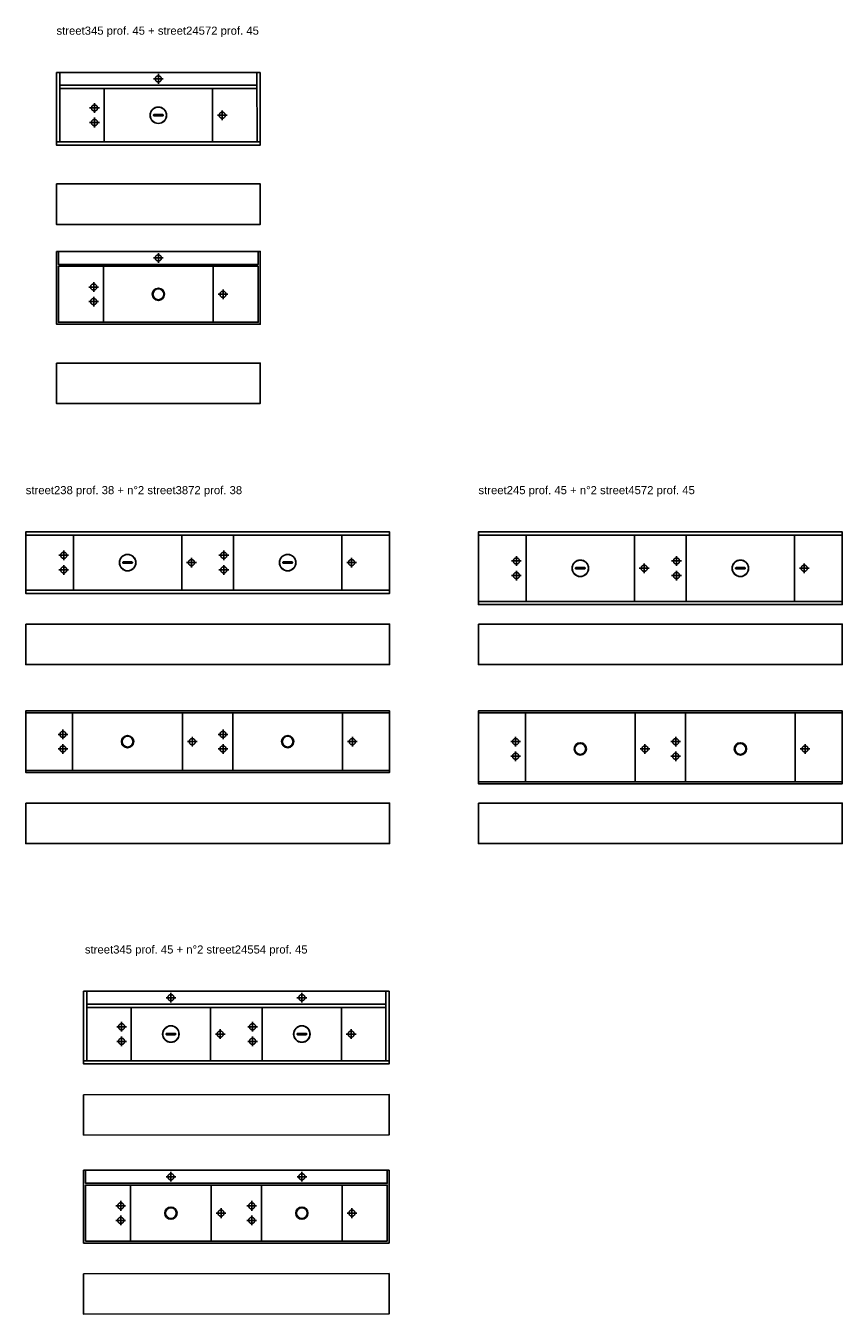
# Model space of a CAD drawing. Header units: millimetres. Extents: x 396 to 4372, y 216 to 1946.
# Tile 8 of 12: x 2819 to 3324, y 297 to 1094. Entities that reach past the tile are written whole.
import ezdxf

# ---------------------------------------------------------------- set-up
doc = ezdxf.new("R2010")
doc.units = ezdxf.units.MM
doc.linetypes.add('ACAD_ISO02W100', pattern=[15, 12, -3])
doc.layers.add('8', color=8, linetype='Continuous', lineweight=18)
doc.styles.get("Standard").update_dxf_attribs({"font": 'arial.ttf'})

# ---------------------------------------------------------------- blocks, each defined once
blk = doc.blocks.new('*U141')
for p, q in [((0.02, 45), (126.03, 45)), ((2, 45), (2, 2)), ((124.02, 45), (124.04, 2.01)), ((2, 37), (124.03, 37.06)), ((124.03, 35), (2, 34.99)), ((29.52, 34.99), (29.52, 2)), ((96.52, 35), (96.52, 2.01)), ((126.02, 2), (0.02, 2))]:
    blk.add_line(p, q)
blk.add_lwpolyline([(0, 45), (0, 0), (126.02, 0), (126.02, 45)])
blk.add_lwpolyline([(60.22, 18.84), (60.32, 18.88), (60.42, 18.89), (65.62, 18.89), (65.73, 18.88), (65.82, 18.84), (65.91, 18.78), (65.97, 18.69), (66.01, 18.6), (66.02, 18.49), (66.01, 18.39), (65.97, 18.29), (65.91, 18.21), (65.82, 18.15), (65.73, 18.11), (65.62, 18.09), (60.42, 18.09), (60.32, 18.11), (60.22, 18.15), (60.14, 18.21), (60.08, 18.29), (60.04, 18.39), (60.02, 18.49), (60.04, 18.6), (60.08, 18.69), (60.14, 18.78)], close=True)
for radius in [5.1, 5]:
    blk.add_circle((63.02, 18.49), radius)
at = {"layer": 'Defpoints', "linetype": 'ACAD_ISO02W100'}
for p, q in [((60.02, 41), (66.03, 41)), ((63.02, 44), (63.02, 37.99)), ((23.52, 26), (23.52, 19.99)), ((20.52, 23), (26.53, 23)), ((23.52, 17), (23.52, 10.99)), ((99.52, 18.49), (105.53, 18.49)), ((102.52, 21.5), (102.52, 15.49)), ((20.52, 14), (26.53, 14))]:
    blk.add_line(p, q, dxfattribs=at)
for centre in [(63.02, 41), (23.52, 23), (102.52, 18.49), (23.52, 14)]:
    blk.add_circle(centre, 1.9, dxfattribs=at)
blk = doc.blocks.new('*U142')
for p, q in [((29, 35.8, 0), (29, 1.2)), ((97, 35.8, 0), (97, 1.2))]:
    blk.add_line(p, q)
for points in [[(0, 45), (126.02, 45), (126.02, 0), (0, 0)], [(1.2, 35.8), (124.82, 35.8), (124.82, 1.2), (1.2, 1.2)]]:
    blk.add_lwpolyline(points, close=True)
blk.add_lwpolyline([(1.2, 45), (1.2, 37), (124.82, 37), (124.82, 45)])
blk.add_circle((63, 18.5), 3.78)
at = {"extrusion": (0, 0, -1)}
blk.add_circle((-63, 18.5, 0), 3.35, dxfattribs=at)
at = {"layer": 'Defpoints', "linetype": 'ACAD_ISO02W100'}
for p, q in [((66.01, 41), (59.99, 41)), ((63, 44.01), (63, 37.99)), ((23, 26.01), (23, 19.99)), ((19.99, 23), (26.01, 23)), ((23, 17.01), (23, 10.99)), ((99.99, 18.5, 0), (106.01, 18.5, 0)), ((103, 21.5, 0), (103, 15.49, 0)), ((19.99, 14), (26.01, 14))]:
    blk.add_line(p, q, dxfattribs=at)
for centre in [(63, 41), (23, 23), (103, 18.5, 0), (23, 14)]:
    blk.add_circle(centre, 1.9, dxfattribs=at)
blk = doc.blocks.new('*U124')
blk.add_lwpolyline([(0, 25), (126, 25), (126, 0), (0, 0)], close=True)
blk = doc.blocks.new('*U150')
for p, q in [((0, 36), (99, 36)), ((29.49, 36), (29.51, 2)), ((96.49, 36), (96.49, 2)), ((99, 36), (225, 36)), ((128.49, 36), (128.51, 2)), ((195.49, 36), (195.49, 2)), ((0, 2), (99, 2)), ((99, 2), (225, 2))]:
    blk.add_line(p, q)
for points in [[(99, 38), (0, 38), (0, 0), (99, 0)], [(99, 38), (225, 38), (225, 0), (99, 0)]]:
    blk.add_lwpolyline(points)
for points in [[(60.2, 19.35), (60.3, 19.39), (60.4, 19.4), (65.6, 19.4), (65.7, 19.39), (65.8, 19.35), (65.88, 19.28), (65.95, 19.2), (65.99, 19.1), (66, 19), (65.99, 18.9), (65.95, 18.8), (65.88, 18.72), (65.8, 18.65), (65.7, 18.61), (65.6, 18.6), (60.4, 18.6), (60.3, 18.61), (60.2, 18.65), (60.12, 18.72), (60.05, 18.8), (60.01, 18.9), (60, 19), (60.01, 19.1), (60.05, 19.2), (60.12, 19.28)], [(159.2, 19.35), (159.3, 19.39), (159.4, 19.4), (164.6, 19.4), (164.7, 19.39), (164.8, 19.35), (164.88, 19.28), (164.95, 19.2), (164.99, 19.1), (165, 19), (164.99, 18.9), (164.95, 18.8), (164.88, 18.72), (164.8, 18.65), (164.7, 18.61), (164.6, 18.6), (159.4, 18.6), (159.3, 18.61), (159.2, 18.65), (159.12, 18.72), (159.05, 18.8), (159.01, 18.9), (159, 19), (159.01, 19.1), (159.05, 19.2), (159.12, 19.28)]]:
    blk.add_lwpolyline(points, close=True)
for centre, radius in [((63, 19), 5.1), ((63, 19), 5), ((162, 19), 5.1), ((162, 19), 5)]:
    blk.add_circle(centre, radius)
at = {"layer": 'Defpoints', "linetype": 'ACAD_ISO02W100'}
for p, q in [((23.5, 26.51), (23.5, 20.49)), ((122.5, 26.51), (122.5, 20.49)), ((20.49, 23.5), (26.51, 23.5)), ((23.5, 17.51), (23.5, 11.49)), ((99.49, 19), (105.51, 19)), ((102.5, 22.01), (102.5, 15.99)), ((119.49, 23.5), (125.51, 23.5)), ((122.5, 17.51), (122.5, 11.49)), ((198.49, 19), (204.51, 19)), ((201.5, 22.01), (201.5, 15.99)), ((20.49, 14.5), (26.51, 14.5)), ((119.49, 14.5), (125.51, 14.5))]:
    blk.add_line(p, q, dxfattribs=at)
for centre in [(23.5, 23.5), (122.5, 23.5), (23.5, 14.5), (102.5, 19), (122.5, 14.5), (201.5, 19)]:
    blk.add_circle(centre, 1.9, dxfattribs=at)
blk = doc.blocks.new('*U151')
for p, q in [((0, 36.79), (99, 36.8)), ((29, 36.79), (29, 1.2)), ((97, 36.79), (97, 1.2)), ((99, 36.8), (225, 36.79)), ((127.99, 1.2, 0), (127.99, 36.79)), ((195.99, 36.79), (195.99, 1.2)), ((99, 1.2), (0, 1.2)), ((225, 1.2), (99, 1.2))]:
    blk.add_line(p, q)
for points in [[(99, 38), (0, 38), (0, 0), (99, 0)], [(99, 38), (225, 38), (225, 0), (99, 0)]]:
    blk.add_lwpolyline(points)
for centre in [(63, 19), (162, 19)]:
    blk.add_circle(centre, 3.78)
at = {"extrusion": (0, 0, -1)}
for centre in [(-63, 19, 0), (-162, 19, 0)]:
    blk.add_circle(centre, 3.35, dxfattribs=at)
at = {"layer": '8', "linetype": 'ACAD_ISO02W100'}
blk.add_line((103, 22, 0), (103, 15.99, 0), dxfattribs=at)
at = {"layer": 'Defpoints', "linetype": 'ACAD_ISO02W100'}
for p, q in [((23, 26.51), (23, 20.49)), ((122, 26.51, 0), (122, 20.49, 0)), ((19.99, 23.5), (26.01, 23.5)), ((23, 17.51), (23, 11.49)), ((99.99, 19, 0), (106.01, 19, 0)), ((119, 23.5, 0), (125.01, 23.5, 0)), ((122, 17.51, 0), (122, 11.49, 0)), ((199, 19), (205.01, 19)), ((202, 22), (202, 15.99)), ((19.99, 14.5), (26.01, 14.5)), ((119, 14.5, 0), (125.01, 14.5, 0))]:
    blk.add_line(p, q, dxfattribs=at)
for centre in [(23, 23.5), (122, 23.5, 0), (23, 14.5), (103, 19, 0), (122, 14.5, 0), (202, 19)]:
    blk.add_circle(centre, 1.9, dxfattribs=at)
blk = doc.blocks.new('*U72')
blk.add_lwpolyline([(0, 25), (225, 25), (225, 0), (0, 0)], close=True)
blk = doc.blocks.new('*U152')
for p, q in [((0, 43), (99, 43)), ((29.51, 2), (29.49, 43)), ((96.51, 2), (96.49, 43)), ((99, 2), (0, 2))]:
    blk.add_line(p, q)
for points in [[(99, 45), (0, 45), (0, 0), (99, 0)], [(99, 45), (225, 45), (225, 0), (99, 0)], [(99, 43), (225, 43)], [(128.49, 43), (128.49, 2)], [(195.49, 43), (195.49, 2)], [(225, 2), (99, 2)]]:
    blk.add_lwpolyline(points)
for points in [[(60.2, 22.85), (60.3, 22.89), (60.4, 22.9), (65.6, 22.9), (65.7, 22.89), (65.8, 22.85), (65.88, 22.78), (65.95, 22.7), (65.99, 22.6), (66, 22.5), (65.99, 22.4), (65.95, 22.3), (65.88, 22.22), (65.8, 22.15), (65.7, 22.11), (65.6, 22.1), (60.4, 22.1), (60.3, 22.11), (60.2, 22.15), (60.12, 22.22), (60.05, 22.3), (60.01, 22.4), (60, 22.5), (60.01, 22.6), (60.05, 22.7), (60.12, 22.78)], [(159.2, 22.85), (159.3, 22.89), (159.4, 22.9), (164.6, 22.9), (164.7, 22.89), (164.8, 22.85), (164.88, 22.78), (164.95, 22.7), (164.99, 22.6), (165, 22.5), (164.99, 22.4), (164.95, 22.3), (164.88, 22.22), (164.8, 22.15), (164.7, 22.11), (164.6, 22.1), (159.4, 22.1), (159.3, 22.11), (159.2, 22.15), (159.12, 22.22), (159.05, 22.3), (159.01, 22.4), (159, 22.5), (159.01, 22.6), (159.05, 22.7), (159.12, 22.78)]]:
    blk.add_lwpolyline(points, close=True)
for centre, radius in [((63, 22.5), 5.1), ((63, 22.5), 5), ((162, 22.5), 5.1), ((162, 22.5), 5)]:
    blk.add_circle(centre, radius)
at = {"layer": 'Defpoints', "linetype": 'ACAD_ISO02W100'}
for p, q in [((20.49, 27), (26.51, 27)), ((23.5, 30.01), (23.5, 23.99)), ((102.5, 25.51), (102.5, 19.49)), ((119.48, 27), (125.5, 27)), ((122.49, 30.01), (122.49, 23.99)), ((201.5, 25.51), (201.5, 19.49)), ((20.49, 18), (26.51, 18)), ((23.5, 21.01), (23.5, 14.99)), ((99.49, 22.5), (105.51, 22.5)), ((119.48, 18), (125.5, 18)), ((122.49, 21.01), (122.49, 14.99)), ((198.49, 22.5), (204.51, 22.5))]:
    blk.add_line(p, q, dxfattribs=at)
for centre in [(23.5, 27), (102.5, 22.5), (122.49, 27), (201.5, 22.5), (23.5, 18), (122.49, 18)]:
    blk.add_circle(centre, 1.9, dxfattribs=at)
blk = doc.blocks.new('*U153')
for p, q in [((0, 43.79), (99, 43.79)), ((29, 43.79), (29, 1.2)), ((97, 1.2), (97, 43.79)), ((99, 43.79), (225, 43.79)), ((127.98, 43.79), (127.98, 1.2)), ((195.98, 1.2), (195.98, 43.79)), ((0, 1.2), (98.99, 1.2)), ((98.99, 1.2), (225, 1.2))]:
    blk.add_line(p, q)
for points in [[(99, 45), (0, 45), (0, 0), (99, -0.01)], [(99, 45), (225, 45), (225, 0), (99, -0.01)]]:
    blk.add_lwpolyline(points)
for centre in [(63, 21.5), (162, 21.5)]:
    blk.add_circle(centre, 3.78)
at = {"extrusion": (0, 0, -1)}
for centre in [(-63, 21.5, 0), (-162, 21.5, 0)]:
    blk.add_circle(centre, 3.35, dxfattribs=at)
at = {"layer": 'Defpoints', "linetype": 'ACAD_ISO02W100'}
for p, q in [((19.99, 26), (26.01, 26)), ((23, 29.01), (23, 22.99)), ((103, 24.5, 0), (103, 18.49, 0)), ((118.99, 26, 0), (125.01, 26, 0)), ((122, 29.01, 0), (122, 22.99, 0)), ((202, 24.5), (202, 18.49)), ((19.99, 17), (26.01, 17)), ((23, 20.01), (23, 13.99)), ((99.99, 21.5, 0), (106.01, 21.5, 0)), ((118.99, 17, 0), (125.01, 17, 0)), ((122, 20.01, 0), (122, 13.99, 0)), ((198.99, 21.5), (205.01, 21.5))]:
    blk.add_line(p, q, dxfattribs=at)
for centre in [(23, 26), (122, 26, 0), (23, 17), (103, 21.5, 0), (122, 17, 0), (202, 21.5)]:
    blk.add_circle(centre, 1.9, dxfattribs=at)
blk = doc.blocks.new('*U164')
for p, q in [((2, 45), (2, 2)), ((187, 45), (187, 2)), ((81, 37), (2, 37.04)), ((2, 35), (81, 34.99)), ((29.5, 35), (29.5, 2)), ((78.5, 35), (78.5, 2)), ((81, 37), (187, 37.04)), ((187, 35), (81, 34.99)), ((110.5, 35), (110.5, 2)), ((159.5, 35), (159.5, 2)), ((0, 2), (81, 1.99)), ((189, 2), (81, 1.99))]:
    blk.add_line(p, q)
for points in [[(81, 45), (0, 45), (0, 0), (81, 0)], [(81, 45), (189, 45), (189, 0), (81, 0)]]:
    blk.add_lwpolyline(points)
for points in [[(56.8, 18.85), (56.7, 18.89), (56.6, 18.9), (51.4, 18.9), (51.3, 18.89), (51.2, 18.85), (51.12, 18.78), (51.05, 18.7), (51.01, 18.6), (51, 18.5), (51.01, 18.4), (51.05, 18.3), (51.12, 18.22), (51.2, 18.15), (51.3, 18.11), (51.4, 18.1), (56.6, 18.1), (56.7, 18.11), (56.8, 18.15), (56.88, 18.22), (56.95, 18.3), (56.99, 18.4), (57, 18.5), (56.99, 18.6), (56.95, 18.7), (56.88, 18.78)], [(132.2, 18.85), (132.3, 18.89), (132.4, 18.9), (137.6, 18.9), (137.7, 18.89), (137.8, 18.85), (137.88, 18.78), (137.95, 18.7), (137.99, 18.6), (138, 18.5), (137.99, 18.4), (137.95, 18.3), (137.88, 18.22), (137.8, 18.15), (137.7, 18.11), (137.6, 18.1), (132.4, 18.1), (132.3, 18.11), (132.2, 18.15), (132.12, 18.22), (132.05, 18.3), (132.01, 18.4), (132, 18.5), (132.01, 18.6), (132.05, 18.7), (132.12, 18.78)]]:
    blk.add_lwpolyline(points, close=True)
for centre, radius in [((54, 18.5), 5.1), ((54, 18.5), 5), ((135, 18.5), 5.1), ((135, 18.5), 5)]:
    blk.add_circle(centre, radius)
at = {"layer": 'Defpoints', "linetype": 'ACAD_ISO02W100'}
for p, q in [((57.01, 41), (50.99, 41)), ((54, 44.01), (54, 37.99)), ((131.99, 41), (138.01, 41)), ((135, 44.01), (135, 37.99)), ((23.5, 26.01), (23.5, 19.99)), ((104.5, 26.01), (104.5, 19.99)), ((20.49, 23), (26.51, 23)), ((23.5, 17.01), (23.5, 10.99)), ((81.49, 18.5), (87.51, 18.5)), ((84.5, 21.5), (84.5, 15.49)), ((101.49, 23), (107.51, 23)), ((104.5, 17.01), (104.5, 10.99)), ((162.49, 18.5), (168.51, 18.5)), ((165.5, 21.5), (165.5, 15.49)), ((20.49, 14), (26.51, 14)), ((101.49, 14), (107.51, 14))]:
    blk.add_line(p, q, dxfattribs=at)
for centre in [(54, 41), (135, 41), (23.5, 23), (104.5, 23), (84.5, 18.5), (165.5, 18.5), (23.5, 14), (104.5, 14)]:
    blk.add_circle(centre, 1.9, dxfattribs=at)
blk = doc.blocks.new('*U165')
for p, q in [((29, 35.8), (29, 1.2)), ((79, 35.8), (79, 1.2, 0)), ((110, 35.8), (110, 1.2, 0)), ((160, 35.8), (160, 1.2))]:
    blk.add_line(p, q)
for points in [[(81, 45), (0, 45), (0, 0), (81, 0)], [(1.2, 45), (1.2, 37), (81, 37)], [(81, 45), (189, 45), (189, 0), (81, 0)], [(187.8, 45), (187.8, 37), (81, 37)], [(81, 1.2), (1.2, 1.2), (1.2, 35.8), (81, 35.8)], [(81, 1.2), (187.8, 1.2), (187.8, 35.8), (81, 35.8)]]:
    blk.add_lwpolyline(points)
for centre in [(54, 18.5), (135, 18.5)]:
    blk.add_circle(centre, 3.78)
at = {"extrusion": (0, 0, -1)}
for centre in [(-54, 18.5, 0), (-135, 18.5, 0)]:
    blk.add_circle(centre, 3.35, dxfattribs=at)
at = {"layer": 'Defpoints', "linetype": 'ACAD_ISO02W100'}
for p, q in [((57.01, 41), (50.99, 41)), ((54, 44.01), (54, 37.99)), ((132.01, 40.99), (138.02, 40.99)), ((135.01, 44), (135.01, 37.99)), ((23, 26.01), (23, 19.99)), ((104, 26.01), (104, 19.99)), ((19.99, 23), (26.01, 23)), ((23, 17.01), (23, 10.99)), ((81.99, 18.5), (88.01, 18.5)), ((85, 21.5), (85, 15.49)), ((100.99, 23), (107.01, 23)), ((104, 17.01), (104, 10.99)), ((163, 18.49, 0), (169.01, 18.49, 0)), ((166, 21.5, 0), (166, 15.48, 0)), ((19.99, 14), (26.01, 14)), ((100.99, 14), (107.01, 14))]:
    blk.add_line(p, q, dxfattribs=at)
for centre in [(54, 41), (135.01, 40.99), (23, 23), (104, 23), (85, 18.5), (166, 18.49, 0), (23, 14), (104, 14)]:
    blk.add_circle(centre, 1.9, dxfattribs=at)
blk = doc.blocks.new('*U146')
blk.add_lwpolyline([(0, 25), (189, 25.16), (189, 0.16), (0, 0)], close=True)

msp = doc.modelspace()

# ---------------------------------------------------------------- block references
for name, p in [('*U141', (2838.45, 1019.89, 0)), ('*U142', (2838.47, 909.18, 0)), ('*U150', (2819.45, 742.81, 0)), ('*U152', (3099.45, 735.81, 0)), ('*U151', (2819.45, 632.11, 0)), ('*U153', (3099.45, 625.11, 0)), ('*U164', (2855.22, 451.83, 0)), ('*U165', (2855.22, 341.12, 0))]:
    msp.add_blockref(name, p)
at = {"color": 3}
for name, p in [('*U124', (2838.45, 970.88, 0)), ('*U124', (2838.45, 860.18, 0)), ('*U72', (2819.45, 698.81, 0)), ('*U72', (3099.45, 698.81, 0)), ('*U72', (2819.45, 588.11, 0)), ('*U72', (3099.45, 588.11, 0)), ('*U146', (2855.22, 407.83, 0)), ('*U146', (2855.22, 297.12, 0))]:
    msp.add_blockref(name, p, dxfattribs=at)

# ---------------------------------------------------------------- texts
at = {"char_height": 5, "attachment_point": 1}
for s, width, heights, insert in [('street345 prof. 45 + street24572 prof. 45', 138.6651, [11.11], (2838.45, 1093.18, 0)), ('street238 prof. 38 + n°2 street3872 prof. 38', 140.1131, [10.39], (2819.45, 809.11, 0)), ('street245 prof. 45 + n°2 street4572 prof. 45', 140.1131, [10.39], (3099.45, 809.11, 0)), ('street345 prof. 45 + n°2 street24554 prof. 45 ', 140.1131, [10.39], (2856.04, 525.13, 0))]:
    msp.add_mtext_dynamic_manual_height_columns(s, width=width, gutter_width=12.5, heights=heights, dxfattribs=dict(at, insert=insert))

doc.saveas('drawing.dxf')
